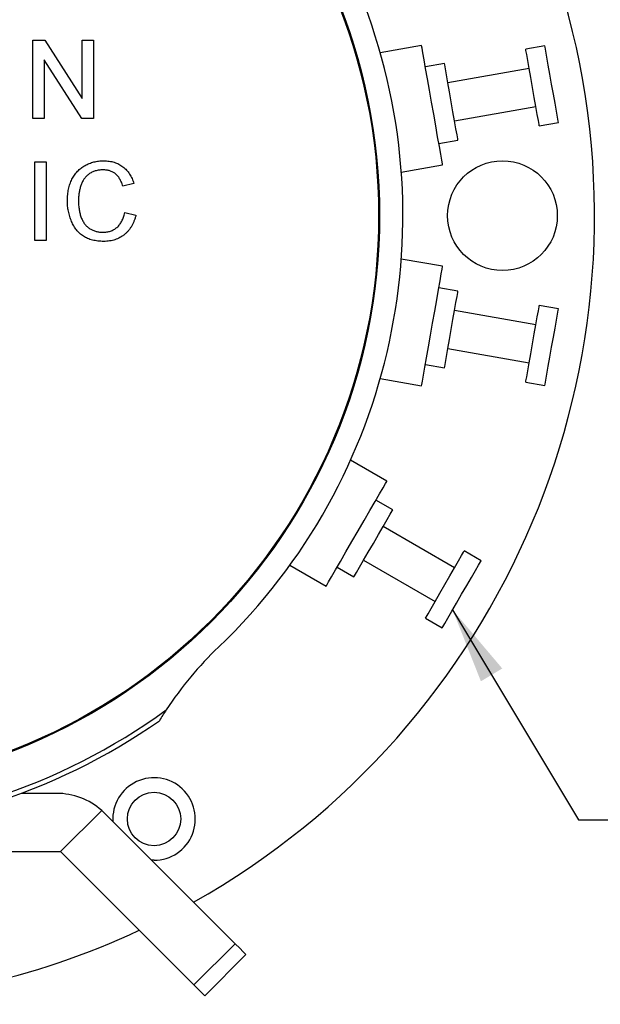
# Model space of a CAD drawing. Header units: inches. Extents: x 0.5 to 16.4, y 0.4 to 10.9.
# Tile 9 of 13: x 6 to 7.2, y 4.7 to 6.8. Entities that reach past the tile are written whole.
import ezdxf

# ---------------------------------------------------------------- set-up
doc = ezdxf.new("R2010")
doc.units = ezdxf.units.IN
doc.header["$MEASUREMENT"] = 0
doc.layers.add('DIMENSIONS', color=150, linetype='Continuous')
doc.layers.add('OBJECT', color=1, linetype='Continuous')
doc.dimstyles.new('SLDDIMSTYLE1', dxfattribs={"dimtxt": 0.18, "dimasz": 0.156, "dimexe": 0, "dimexo": 0.0625, "dimgap": 0, "dimtad": 0, "dimtih": 1, "dimtoh": 1, "dimdec": 0, "dimrnd": 1e-09, "dimzin": 0, "dimdsep": 46, "dimtxsty": 'Standard', "dimsah": 1, "dimcen": 0.09, "dimadec": 0, "dimazin": 0, "dimtfac": 0.156, "dimtdec": 0, "dimtofl": 0, "dimtmove": 0, "dimatfit": 3, "dimfxl": 0, "dimfrac": 2, "dimtolj": 1, "dimtzin": 0, "dimarcsym": 0})

msp = doc.modelspace()

# ---------------------------------------------------------------- linework, layer by layer
at = {"layer": 'OBJECT', "linetype": 'Continuous', "lineweight": 25}
for p, q in [((6.02451, 6.71651), (6.04862, 6.71651)), ((6.02451, 6.55472), (6.02451, 6.71651)), ((6.04862, 6.71651), (6.12614, 6.59578)), ((6.12614, 6.59578), (6.12614, 6.71651)), ((6.12614, 6.71651), (6.14896, 6.71651)), ((6.14896, 6.71651), (6.14896, 6.55472)), ((6.82477, 6.7053), (6.73971, 6.69031)), ((7.07878, 6.7044), (7.03939, 6.69745)), ((6.04733, 6.67545), (6.04733, 6.55472)), ((6.12485, 6.55472), (6.04733, 6.67545)), ((6.87197, 6.66793), (6.83258, 6.66099)), ((7.04634, 6.65806), (6.87892, 6.62854)), ((6.89281, 6.54976), (7.06023, 6.57928)), ((6.04733, 6.55472), (6.02451, 6.55472)), ((6.14896, 6.55472), (6.12485, 6.55472)), ((7.06717, 6.53988), (7.10657, 6.54683)), ((6.86036, 6.50342), (6.89976, 6.51036)), ((6.02866, 6.46561), (6.05147, 6.46561)), ((6.02866, 6.30382), (6.02866, 6.46561)), ((6.05147, 6.46561), (6.05147, 6.30382)), ((6.78312, 6.4441), (6.86818, 6.4591)), ((6.23234, 6.42066), (6.20952, 6.41576)), ((6.21367, 6.36093), (6.23649, 6.35561)), ((6.05147, 6.30382), (6.02866, 6.30382)), ((6.86818, 6.25034), (6.78312, 6.26534)), ((6.89976, 6.19908), (6.86036, 6.20603)), ((7.10657, 6.16262), (7.06717, 6.16956)), ((7.06023, 6.13017), (6.89281, 6.15969)), ((6.87892, 6.08091), (7.04634, 6.05139)), ((6.83258, 6.04846), (6.87197, 6.04151)), ((6.73971, 6.01914), (6.82477, 6.00414)), ((7.03939, 6.01199), (7.07878, 6.00505)), ((6.75337, 5.80798), (6.67857, 5.85116)), ((6.76551, 5.749), (6.73087, 5.769)), ((6.89273, 5.62936), (6.74551, 5.71436)), ((6.94737, 5.644), (6.91273, 5.664)), ((6.70551, 5.64508), (6.85273, 5.56008)), ((6.55357, 5.63465), (6.62837, 5.59147)), ((6.65087, 5.63044), (6.68551, 5.61044)), ((6.83273, 5.52544), (6.86737, 5.50544)), ((6.07309, 5.16472), (6, 5.16472)), ((6.08137, 5.04472), (6.16605, 5.1294)), ((6.4407, 4.8551), (6.17209, 5.12372)), ((5.60963, 5.04472), (6.08137, 5.04472)), ((6.35585, 4.77025), (6.08137, 5.04472)), ((6.27387, 5.02698), (6.26867, 5.02714)), ((6.4407, 4.8551), (6.35585, 4.77025)), ((6.37836, 4.74774), (6.46321, 4.83259))]:
    msp.add_line(p, q, dxfattribs=at)
at = {"layer": 'OBJECT', "linetype": 'Continuous', "lineweight": 25, "flags": 128}
for points in [[(6.86818, 6.4591), (6.86773, 6.46162), (6.86642, 6.46908), (6.86429, 6.48117), (6.86143, 6.49739), (6.85795, 6.51709), (6.85401, 6.53945), (6.84976, 6.56356), (6.84537, 6.58844), (6.84103, 6.61306), (6.83691, 6.63641), (6.83319, 6.65755), (6.83, 6.67561), (6.82749, 6.68983), (6.82576, 6.69966), (6.82488, 6.70467), (6.82477, 6.7053)], [(7.06717, 6.53988), (7.0667, 6.54257), (7.06531, 6.55044), (7.06311, 6.56296), (7.06023, 6.57928), (7.05688, 6.59828), (7.05328, 6.61867), (7.04969, 6.63906), (7.04634, 6.65806), (7.04346, 6.67438), (7.04125, 6.6869), (7.03986, 6.69477), (7.03939, 6.69745)], [(7.10657, 6.54683), (7.10609, 6.54951), (7.10471, 6.55738), (7.1025, 6.5699), (7.09962, 6.58622), (7.09627, 6.60522), (7.09267, 6.62561), (7.08908, 6.64601), (7.08573, 6.66501), (7.08285, 6.68132), (7.08064, 6.69384), (7.07926, 6.70171), (7.07878, 6.7044)], [(6.89976, 6.51036), (6.89928, 6.51305), (6.8979, 6.52092), (6.89569, 6.53344), (6.89281, 6.54976), (6.88946, 6.56876), (6.88586, 6.58915), (6.88227, 6.60954), (6.87892, 6.62854), (6.87604, 6.64486), (6.87383, 6.65738), (6.87245, 6.66525), (6.87197, 6.66793)], [(6.82477, 6.00414), (6.82521, 6.00666), (6.82653, 6.01412), (6.82866, 6.02621), (6.83152, 6.04243), (6.83499, 6.06213), (6.83893, 6.08449), (6.84319, 6.1086), (6.84757, 6.13348), (6.85191, 6.1581), (6.85603, 6.18146), (6.85976, 6.20259), (6.86294, 6.22065), (6.86545, 6.23488), (6.86718, 6.2447), (6.86807, 6.24971), (6.86818, 6.25034)], [(6.87197, 6.04151), (6.87245, 6.0442), (6.87383, 6.05207), (6.87604, 6.06459), (6.87892, 6.08091), (6.88227, 6.09991), (6.88586, 6.1203), (6.88946, 6.14069), (6.89281, 6.15969), (6.89569, 6.17601), (6.8979, 6.18853), (6.89928, 6.1964), (6.89976, 6.19908)], [(7.03939, 6.01199), (7.03986, 6.01468), (7.04125, 6.02255), (7.04346, 6.03507), (7.04634, 6.05139), (7.04969, 6.07039), (7.05328, 6.09078), (7.05688, 6.11117), (7.06023, 6.13017), (7.06311, 6.14649), (7.06531, 6.15901), (7.0667, 6.16688), (7.06717, 6.16956)], [(7.07878, 6.00505), (7.07926, 6.00773), (7.08064, 6.0156), (7.08285, 6.02812), (7.08573, 6.04444), (7.08908, 6.06344), (7.09267, 6.08383), (7.09627, 6.10422), (7.09962, 6.12322), (7.1025, 6.13954), (7.10471, 6.15206), (7.10609, 6.15993), (7.10657, 6.16262)], [(6.62837, 5.59147), (6.62965, 5.59369), (6.63343, 5.60024), (6.63957, 5.61087), (6.64781, 5.62514), (6.65781, 5.64246), (6.66916, 5.66213), (6.6814, 5.68333), (6.69403, 5.70521), (6.70653, 5.72686), (6.71839, 5.7474), (6.72912, 5.76599), (6.73829, 5.78186), (6.74551, 5.79437), (6.7505, 5.80301), (6.75305, 5.80742), (6.75337, 5.80798)], [(6.68551, 5.61044), (6.68687, 5.6128), (6.69087, 5.61972), (6.69722, 5.63073), (6.70551, 5.64508), (6.71516, 5.66179), (6.72551, 5.67972), (6.73586, 5.69765), (6.74551, 5.71436), (6.75379, 5.72871), (6.76015, 5.73972), (6.76415, 5.74664), (6.76551, 5.749)], [(6.83273, 5.52544), (6.8341, 5.5278), (6.83809, 5.53472), (6.84445, 5.54573), (6.85273, 5.56008), (6.86238, 5.57679), (6.87273, 5.59472), (6.88309, 5.61265), (6.89273, 5.62936), (6.90102, 5.64371), (6.90737, 5.65472), (6.91137, 5.66164), (6.91273, 5.664)], [(6.86737, 5.50544), (6.86874, 5.5078), (6.87273, 5.51472), (6.87909, 5.52573), (6.88737, 5.54008), (6.89702, 5.55679), (6.90737, 5.57472), (6.91773, 5.59265), (6.92737, 5.60936), (6.93566, 5.62371), (6.94202, 5.63472), (6.94601, 5.64164), (6.94737, 5.644)], [(6.46321, 4.83259), (6.46173, 4.83407), (6.45734, 4.83846), (6.45023, 4.84557), (6.4407, 4.8551)], [(6.35585, 4.77025), (6.36538, 4.76072), (6.37249, 4.75361), (6.37688, 4.74922), (6.37836, 4.74774)]]:
    msp.add_lwpolyline(points, dxfattribs=at)
at = {"layer": 'OBJECT', "linetype": 'Continuous', "lineweight": 25}
for centre, radius in [((5.55637, 6.35472), 1.182), ((5.55637, 6.35472), 1.18), ((6.99137, 6.35472), 0.113), ((6.27387, 5.11198), 0.055)]:
    msp.add_circle(centre, radius, dxfattribs=at)
for centre, radius, start, end in [((5.55637, 6.35472), 1.6245, 299.46522, 240.53478), ((5.55637, 6.35472), 1.23, 313.74009, 226.25991), ((6.92532, 4.92421), 0.75, 133.74009, 146.61767), ((5.55637, 6.35472), 1.26, 233.88324, 306.11676), ((5.55637, 6.35472), 1.27, 235, 305), ((6.27387, 5.11198), 0.085, 270, 183.51247), ((6.07309, 5.02472), 0.14, 48.39237, 90), ((6.07309, 5.02472), 0.14, 45, 48.39237), ((5.55637, 6.35472), 1.6245, 270, 295.02)]:
    msp.add_arc(centre, radius, start, end, dxfattribs=at)
for points, knots in [([(6.09545, 6.38592), (6.09548, 6.38797), (6.09556, 6.39203), (6.09596, 6.39801), (6.09671, 6.40379), (6.09775, 6.40936), (6.09907, 6.41473), (6.1007, 6.4199), (6.10261, 6.42487), (6.10481, 6.42964), (6.1073, 6.43416), (6.11002, 6.43843), (6.11303, 6.44239), (6.11623, 6.4461), (6.11971, 6.44952), (6.12346, 6.45264), (6.12744, 6.45549), (6.13166, 6.45805), (6.13606, 6.4603), (6.14057, 6.4623), (6.14521, 6.46394), (6.14995, 6.4653), (6.1548, 6.46639), (6.15976, 6.46711), (6.16484, 6.46759), (6.16826, 6.46765), (6.16999, 6.46768)], [0, 0, 0, 0, 0.0494014, 0.0976048, 0.1442547, 0.1894721, 0.233915, 0.2772371, 0.3198588, 0.3619567, 0.4034858, 0.4439336, 0.4836492, 0.5228933, 0.5618584, 0.6007949, 0.6401043, 0.6796434, 0.7193998, 0.7588542, 0.7983155, 0.8378024, 0.8774686, 0.9176828, 0.9583929, 1, 1, 1, 1]), ([(6.16999, 6.46768), (6.17192, 6.46765), (6.17573, 6.46757), (6.18131, 6.46698), (6.18665, 6.466), (6.19178, 6.4647), (6.19665, 6.46293), (6.2013, 6.46082), (6.2057, 6.45828), (6.20987, 6.45539), (6.21374, 6.45214), (6.21738, 6.44861), (6.22063, 6.44471), (6.22362, 6.44053), (6.22626, 6.43601), (6.22864, 6.4312), (6.23069, 6.42606), (6.23178, 6.42248), (6.23234, 6.42066)], [0, 0, 0, 0, 0.0686495, 0.1349374, 0.1988419, 0.2614093, 0.3225168, 0.3823769, 0.4424709, 0.5022278, 0.5621014, 0.6217316, 0.6818513, 0.7420492, 0.8039081, 0.8671622, 0.9323606, 1, 1, 1, 1]), ([(6.16888, 6.44902), (6.16746, 6.44899), (6.16465, 6.44895), (6.16053, 6.44851), (6.15657, 6.44785), (6.1528, 6.44687), (6.1492, 6.44564), (6.1458, 6.44411), (6.14257, 6.44232), (6.13953, 6.44025), (6.13672, 6.43793), (6.13407, 6.43548), (6.13168, 6.43278), (6.12949, 6.42992), (6.12755, 6.42685), (6.1258, 6.42361), (6.12426, 6.42019), (6.12257, 6.41536), (6.12086, 6.40914), (6.11937, 6.40154), (6.11842, 6.39382), (6.11832, 6.38862), (6.11826, 6.38601)], [0, 0, 0, 0, 0.0467628, 0.0919687, 0.1358044, 0.1782316, 0.2194414, 0.2601769, 0.3002796, 0.3405476, 0.3803112, 0.419642, 0.4590173, 0.498182, 0.5376702, 0.5779133, 0.6186488, 0.6607616, 0.7452992, 0.8297447, 0.9146021, 1, 1, 1, 1]), ([(6.20952, 6.41576), (6.20908, 6.41716), (6.2082, 6.4199), (6.20664, 6.42381), (6.20496, 6.42743), (6.20311, 6.43075), (6.2011, 6.43376), (6.19896, 6.43651), (6.19665, 6.43894), (6.19422, 6.44111), (6.19159, 6.44296), (6.18884, 6.4446), (6.1859, 6.44595), (6.18281, 6.4471), (6.17956, 6.44797), (6.17614, 6.44858), (6.17257, 6.44894), (6.17013, 6.44899), (6.16888, 6.44902)], [0, 0, 0, 0, 0.0772311, 0.1511652, 0.2207847, 0.2871495, 0.3506325, 0.4113068, 0.4699644, 0.5267072, 0.5824983, 0.6385087, 0.694918, 0.7524204, 0.811251, 0.8718561, 0.9346442, 1, 1, 1, 1]), ([(6.17044, 6.30175), (6.16834, 6.30178), (6.16424, 6.30184), (6.15823, 6.30233), (6.15252, 6.30317), (6.14711, 6.30433), (6.14198, 6.30578), (6.13717, 6.30759), (6.13266, 6.30977), (6.12844, 6.31225), (6.12452, 6.31506), (6.1208, 6.31813), (6.11738, 6.32155), (6.11417, 6.32523), (6.11124, 6.32923), (6.10848, 6.33348), (6.10604, 6.33807), (6.10381, 6.34291), (6.10186, 6.34795), (6.10013, 6.35309), (6.09871, 6.35835), (6.0975, 6.36367), (6.09661, 6.36911), (6.09591, 6.37462), (6.09552, 6.38024), (6.09547, 6.38401), (6.09545, 6.38592)], [0, 0, 0, 0, 0.0491959, 0.0962479, 0.1413486, 0.1846561, 0.2260587, 0.2661731, 0.3052898, 0.3432451, 0.3808773, 0.4184958, 0.4563188, 0.4942367, 0.5330235, 0.5724732, 0.6130788, 0.6549345, 0.6973968, 0.7398841, 0.7821948, 0.8250615, 0.8679875, 0.9114105, 0.9553719, 1, 1, 1, 1]), ([(6.11826, 6.38601), (6.11832, 6.38274), (6.11844, 6.37638), (6.11958, 6.36717), (6.12132, 6.35857), (6.12343, 6.35187), (6.12553, 6.34692), (6.12724, 6.34346), (6.12919, 6.34026), (6.13133, 6.33729), (6.13369, 6.33458), (6.13624, 6.33209), (6.13897, 6.32982), (6.14193, 6.32787), (6.14499, 6.32614), (6.14812, 6.32459), (6.15133, 6.32329), (6.15461, 6.32228), (6.15793, 6.3214), (6.16133, 6.32083), (6.16479, 6.32051), (6.16712, 6.32045), (6.1683, 6.32042)], [0, 0, 0, 0, 0.1053433, 0.2043755, 0.2980687, 0.3870699, 0.4297257, 0.4709012, 0.5111217, 0.5501788, 0.5883544, 0.626683, 0.6644517, 0.7025149, 0.7404812, 0.7776181, 0.814716, 0.8515265, 0.8880985, 0.9251117, 0.9621037, 1, 1, 1, 1]), ([(6.1683, 6.32042), (6.16971, 6.32045), (6.17248, 6.32051), (6.17656, 6.32102), (6.18048, 6.32177), (6.18421, 6.32293), (6.1878, 6.32435), (6.19121, 6.3261), (6.19444, 6.3282), (6.19753, 6.33059), (6.20041, 6.33331), (6.20305, 6.33634), (6.20541, 6.33969), (6.20761, 6.3433), (6.20946, 6.3473), (6.21116, 6.35154), (6.21259, 6.35612), (6.21331, 6.3593), (6.21367, 6.36093)], [0, 0, 0, 0, 0.06333588, 0.12511076, 0.18468841, 0.24321044, 0.30088804, 0.35837012, 0.41576141, 0.47438662, 0.53396626, 0.59400756, 0.65507241, 0.71861004, 0.78437478, 0.85299147, 0.92490043, 1, 1, 1, 1]), ([(6.23649, 6.35561), (6.23592, 6.35348), (6.2348, 6.34929), (6.23259, 6.34331), (6.23011, 6.33769), (6.2273, 6.33245), (6.22412, 6.32763), (6.22067, 6.32316), (6.21681, 6.31914), (6.21267, 6.31546), (6.20823, 6.31222), (6.20353, 6.30943), (6.19861, 6.30705), (6.19344, 6.30509), (6.18802, 6.30362), (6.18238, 6.30254), (6.17649, 6.30188), (6.17248, 6.30179), (6.17044, 6.30175)], [0, 0, 0, 0, 0.07157839, 0.14001621, 0.20619744, 0.2701561, 0.33200104, 0.39275501, 0.45257903, 0.5122528, 0.57153225, 0.63015175, 0.68876917, 0.7481639, 0.80870337, 0.8702563, 0.93390003, 1, 1, 1, 1]), ([(6.29906, 5.33687), (6.29663, 5.33315), (6.29176, 5.32568), (6.28714, 5.31817), (6.28482, 5.3144)], [0, 0, 0, 0, 0.4976271, 1, 1, 1, 1])]:
    msp.add_open_spline(points, degree=3, knots=knots, dxfattribs=at)

# ---------------------------------------------------------------- leaders
at = {"layer": 'DIMENSIONS'}
msp.add_leader([(6.88883, 5.5426), (7.14807, 5.10989), (7.39807, 5.10989)], dimstyle='SLDDIMSTYLE1', dxfattribs=at)

doc.saveas('drawing.dxf')
